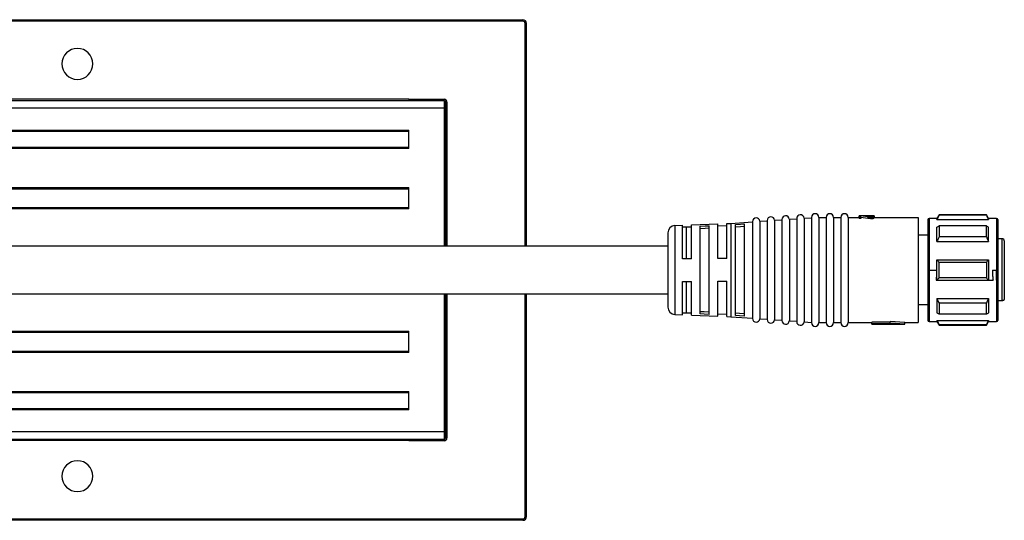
# Model space of a CAD drawing. Header units: millimetres. Extents: x -349 to 1189, y 327 to 866.
# Tile 5 of 9: x 172 to 306, y 327 to 395. Entities that reach past the tile are written whole.
import ezdxf

# ---------------------------------------------------------------- set-up
doc = ezdxf.new("R2010")
doc.units = ezdxf.units.MM

# ---------------------------------------------------------------- blocks, each defined once
blk = doc.blocks.new('Drawing View3')
at = {"color": 7, "linetype": 'Continuous', "lineweight": 25}
for p, q in [((-198, 37.25), (73, 37.25)), ((73, 37.05), (-198, 37.05)), ((73, 37.05), (73, 37.25)), ((73.3, 36.75), (73.5, 36.75)), ((73.3, 6.5), (73.3, 36.75)), ((73.5, 6.5), (73.5, 36.75)), ((62.3, 26.25), (-187.3, 26.25)), ((57.5, 26.45), (-182.5, 26.45)), ((57.5, 26.45), (62.3, 26.45)), ((57.5, 26.45), (57.5, 26.25)), ((62.3, 26.25), (62.3, 26.45)), ((62.3, 26.25), (62.3, 25.25)), ((62.5, 26.05), (62.5, 25.25)), ((62.5, 26.05), (62.7, 26.05)), ((62.7, 26.05), (62.7, 6.5)), ((62.3, 25.25), (-187.3, 25.25)), ((62.3, 25.25), (62.5, 25.25)), ((62.3, 25.25), (62.3, 6.5)), ((62.5, 25.25), (62.5, 6.5)), ((-182.5, 22.25), (57.5, 22.25)), ((57.5, 22.05), (-182.5, 22.05)), ((57.5, 19.75), (57.5, 22.25)), ((-182.5, 19.95), (57.5, 19.95)), ((57.5, 19.75), (-182.5, 19.75)), ((0, 14.45), (57.5, 14.45)), ((57.5, 14.25), (0, 14.25)), ((57.5, 11.55), (57.5, 14.45)), ((0, 11.75), (57.5, 11.75)), ((57.5, 11.55), (0, 11.55)), ((129.54, 10.75), (129.25, 10.25)), ((135.96, 10.75), (129.54, 10.75)), ((129.54, 10.75), (129.54, 10.68)), ((136.25, 10.25), (135.96, 10.75)), ((135.96, 10.68), (135.96, 10.75)), ((95.9, 9.38), (99.5, 9.52)), ((95.9, 4.75), (95.9, 9.38)), ((99.5, 4.82), (99.5, 9.52)), ((100.7, 9.56), (101.25, 9.58)), ((100.7, 4.82), (100.7, 9.56)), ((101.25, 9.58), (104.2, 9.79)), ((101.25, 9.58), (101.25, -3.09)), ((101.9, -2.93), (101.9, 9.43)), ((103.1, -3.02), (103.1, 9.52)), ((104.2, 9.79), (104.2, -3.29)), ((105.2, 9.87), (106.2, 9.94)), ((105.2, 9.87), (105.2, -3.37)), ((106.2, 9.94), (106.2, -3.44)), ((107.2, 10.01), (108.2, 10.08)), ((107.2, 10.01), (107.2, -3.51)), ((108.2, 10.08), (108.2, -3.58)), ((109.2, 10.15), (110.2, 10.22)), ((109.2, 10.15), (109.2, -3.65)), ((110.2, 10.22), (110.2, -3.72)), ((111.2, 10.29), (112.2, 10.36)), ((111.2, 10.29), (111.2, -3.79)), ((112.2, 10.36), (112.2, -3.86)), ((113.2, 10.4), (113.2, -3.9)), ((113.2, 10.4), (114.2, 10.4)), ((114.2, 10.4), (114.2, -3.9)), ((115.2, 10.4), (115.2, -3.9)), ((115.2, 10.4), (116.2, 10.4)), ((116.2, 10.4), (116.2, -3.9)), ((117.2, 10.4), (117.2, -3.9)), ((117.2, 10.4), (118.7, 10.4)), ((118.91, 10.6), (118.7, 10.6)), ((118.7, 10.43), (118.7, 10.6)), ((118.91, 10.43), (118.7, 10.43)), ((118.7, 10.43), (118.7, 10.23)), ((118.91, 10.23), (118.7, 10.23)), ((119.98, 10.5), (118.91, 10.6)), ((119.85, 10.46), (118.91, 10.59)), ((118.91, 10.43), (118.91, 10.59)), ((118.91, 10.43), (118.91, 10.23)), ((119.85, 10.25), (118.91, 10.39)), ((120.23, 10.6), (118.96, 10.6)), ((119.85, 10.46), (119.85, 10.25)), ((119.98, 10.44), (119.98, 10.24)), ((120.23, 10.48), (120.15, 10.48)), ((120.23, 10.43), (120.15, 10.43)), ((120.15, 10.43), (120.15, 10.23)), ((120.23, 10.23), (120.15, 10.23)), ((120.23, 10.59), (120.23, 10.6)), ((120.23, 10.59), (120.23, 10.48)), ((120.23, 10.43), (120.23, 10.23)), ((120.36, 10.59), (120.36, 10.5)), ((120.4, 10.44), (120.4, 10.24)), ((120.44, 10.58), (120.44, 10.52)), ((120.49, 10.54), (120.49, 10.56)), ((120.7, 10.6), (120.52, 10.6)), ((120.57, 10.47), (120.57, 10.27)), ((120.66, 10.5), (120.66, 10.3)), ((120.7, 10.6), (120.7, 10.56)), ((120.7, 10.54), (120.7, 10.56)), ((120.7, 10.54), (120.7, 10.34)), ((120.7, 10.4), (126.7, 10.4)), ((126.7, 10.4), (126.7, -3.9)), ((128, 10.05), (128, 3.25)), ((129.25, 10.25), (128.2, 10.25)), ((128.2, 10.25), (128.2, 3.25)), ((129.25, 10.12), (129.25, 10.25)), ((129.25, 10.12), (136.25, 10.12)), ((135.96, 10.68), (129.54, 10.68)), ((137.35, 10.25), (136.25, 10.25)), ((136.25, 10.12), (136.25, 10.25)), ((137.35, 10.25), (137.35, 1.88)), ((137.5, 10.1), (137.5, 1.91)), ((92.7, 8.29), (92.7, -1.79)), ((93.66, 9.29), (94.7, 9.33)), ((93.66, 9.29), (93.66, -2.79)), ((94.7, 4.75), (94.7, 9.33)), ((95.23, 9.05), (94.7, 9.05)), ((95.9, 9.08), (95.23, 9.05)), ((95.23, 4.75), (95.23, 9.05)), ((97.1, -2.72), (97.1, 9.22)), ((98.3, -2.77), (98.3, 9.27)), ((100.7, 9.26), (99.5, 9.22)), ((129.25, 7.14), (129.25, 9.07)), ((129.54, 9.24), (129.54, 7.77)), ((135.96, 9.24), (129.54, 9.24)), ((135.96, 7.77), (135.96, 9.24)), ((136.25, 7.14), (136.25, 9.07)), ((128, 7.97), (126.7, 7.97)), ((129.25, 7.14), (136.25, 7.14)), ((135.96, 7.77), (129.54, 7.77)), ((138.1, 7.5), (137.5, 7.5)), ((138.1, -0.93), (138.1, 7.5)), ((138.4, 7.2), (138.4, -0.63)), ((95.9, 4.75), (94.7, 4.75)), ((100.7, 4.82), (99.5, 4.82)), ((129.25, 1.88), (129.25, 4.62)), ((129.25, 4.62), (136.25, 4.62)), ((129.54, 2.21), (129.54, 4.29)), ((135.96, 4.29), (129.54, 4.29)), ((135.96, 4.29), (135.96, 2.21)), ((136.25, 4.62), (136.25, 1.88)), ((128, 3.25), (128, -3.55)), ((128.2, 3.25), (128, 3.25)), ((128.2, 3.25), (129.21, 3.25)), ((128.2, 3.25), (128.2, -3.75)), ((136.79, 3.25), (137.3, 3.25)), ((137.3, 3.25), (137.3, 1.88)), ((94.7, 1.68), (95.9, 1.68)), ((94.7, -2.83), (94.7, 1.68)), ((95.23, -2.55), (95.23, 1.68)), ((95.9, -2.88), (95.9, 1.68)), ((99.5, 1.75), (100.7, 1.75)), ((99.5, -3.02), (99.5, 1.75)), ((100.7, -3.06), (100.7, 1.75)), ((129.13, 1.88), (129.25, 1.88)), ((129.25, 1.88), (136.25, 1.88)), ((135.96, 2.21), (129.54, 2.21)), ((136.25, 1.88), (136.87, 1.88)), ((137.35, 1.88), (137.3, 1.88)), ((137.35, 1.88), (137.35, -3.75)), ((137.5, 1.91), (137.5, -3.6)), ((62.3, 0), (62.3, -18.75)), ((62.5, 0), (62.5, -18.75)), ((62.7, 0), (62.7, -19.55)), ((73.3, -30.25), (73.3, 0)), ((73.5, -30.25), (73.5, 0)), ((129.25, -0.64), (136.25, -0.64)), ((129.25, -0.64), (129.25, -2.57)), ((135.96, -1.27), (129.54, -1.27)), ((129.54, -1.27), (129.54, -2.74)), ((135.96, -2.74), (135.96, -1.27)), ((136.25, -0.64), (136.25, -2.57)), ((138.1, -0.93), (137.5, -0.93)), ((94.7, -2.55), (95.23, -2.55)), ((95.23, -2.55), (95.9, -2.58)), ((128, -1.48), (126.7, -1.48)), ((93.66, -2.79), (94.7, -2.83)), ((95.9, -2.88), (99.5, -3.02)), ((99.5, -2.72), (100.7, -2.76)), ((100.7, -3.06), (101.25, -3.09)), ((101.25, -3.09), (104.2, -3.29)), ((105.2, -3.37), (106.2, -3.44)), ((107.2, -3.51), (108.2, -3.58)), ((109.2, -3.65), (110.2, -3.72)), ((111.2, -3.79), (112.2, -3.86)), ((113.2, -3.9), (114.2, -3.9)), ((115.2, -3.9), (116.2, -3.9)), ((117.2, -3.9), (118.66, -3.9)), ((118.66, -3.9), (118.89, -3.9)), ((118.89, -3.9), (120.4, -3.9)), ((122.9, -3.84), (120.4, -3.84)), ((120.4, -4.04), (120.4, -3.84)), ((124.9, -3.9), (122.9, -3.74)), ((122.9, -3.95), (122.9, -3.74)), ((124.9, -4.1), (122.9, -3.95)), ((122.9, -4.04), (122.9, -3.95)), ((124.9, -3.9), (126.7, -3.9)), ((124.9, -4.1), (124.9, -3.9)), ((128.2, -3.75), (129.25, -3.75)), ((129.25, -3.62), (136.25, -3.62)), ((129.25, -3.62), (129.25, -3.75)), ((129.25, -3.75), (129.54, -4.25)), ((135.96, -2.74), (129.54, -2.74)), ((135.96, -4.25), (136.25, -3.75)), ((136.25, -3.62), (136.25, -3.75)), ((136.25, -3.75), (137.35, -3.75)), ((0, -5.05), (57.5, -5.05)), ((57.5, -5.25), (0, -5.25)), ((57.5, -7.95), (57.5, -5.05)), ((120.4, -4.1), (120.4, -4.04)), ((122.9, -4.04), (120.4, -4.04)), ((120.4, -4.1), (124.9, -4.1)), ((135.96, -4.18), (129.54, -4.18)), ((129.54, -4.18), (129.54, -4.25)), ((129.54, -4.25), (135.96, -4.25)), ((135.96, -4.25), (135.96, -4.18)), ((0, -7.75), (57.5, -7.75)), ((57.5, -7.95), (0, -7.95)), ((-182.5, -13.25), (57.5, -13.25)), ((57.5, -15.75), (57.5, -13.25)), ((57.5, -13.45), (-182.5, -13.45)), ((-182.5, -15.55), (57.5, -15.55)), ((57.5, -15.75), (-182.5, -15.75)), ((62.3, -18.75), (-187.3, -18.75)), ((62.3, -19.75), (-187.3, -19.75)), ((-182.5, -19.85), (57.5, -19.85)), ((57.5, -19.95), (57.5, -19.75)), ((62.3, -19.95), (57.5, -19.95)), ((62.3, -18.75), (62.3, -19.75)), ((62.3, -18.75), (62.5, -18.75)), ((62.3, -19.75), (62.3, -19.95)), ((62.5, -18.75), (62.5, -19.55)), ((62.5, -19.55), (62.7, -19.55)), ((-198, -30.55), (73, -30.55)), ((73, -30.75), (-198, -30.75)), ((73, -30.55), (73, -30.75)), ((73.3, -30.25), (73.5, -30.25))]:
    blk.add_line(p, q, dxfattribs=at)
at = {"color": 7, "linetype": 'Continuous', "lineweight": 25, "flags": 128}
for points in [[(101.9, 9.43), (102.57, 9.48), (103.1, 9.52)], [(97.1, 9.22), (97.77, 9.25), (98.3, 9.27)], [(97.1, 8.91), (97.77, 8.94), (98.3, 8.96)], [(101.9, 9.12), (102.57, 9.17), (103.1, 9.21)], [(98.3, -2.46), (97.63, -2.43), (97.1, -2.41)], [(103.1, -2.71), (102.43, -2.66), (101.9, -2.62)], [(98.3, -2.77), (97.63, -2.74), (97.1, -2.72)], [(103.1, -3.02), (102.43, -2.97), (101.9, -2.93)]]:
    blk.add_lwpolyline(points, dxfattribs=at)
at = {"color": 7, "linetype": 'Continuous', "lineweight": 25}
for centre, radius, start, end in [((73, 36.75), 0.5, 0, 90), ((73, 36.75), 0.3, 0, 90), ((12.5, 31.25), 2.1, 90, 270), ((12.5, 31.25), 2.1, 270, 90), ((62.3, 26.05), 0.4, 0, 90), ((62.3, 26.05), 0.2, 0, 90), ((110.7, 10.26), 0.5, 4.0718, 180), ((112.7, 10.4), 0.5, 0, 180), ((114.7, 10.4), 0.5, 0, 180), ((116.7, 10.4), 0.5, 0, 180), ((104.7, 9.83), 0.5, 4.0718, 180), ((106.7, 9.97), 0.5, 4.0718, 180), ((108.7, 10.12), 0.5, 4.0718, 180), ((128.2, 10.05), 0.2, 90, 180), ((137.35, 10.1), 0.15, 0, 90), ((93.7, 8.29), 1, 92.2434, 180), ((138.1, 7.2), 0.3, 0, 90), ((137.39, 2.1), 0.217, 260.4353, 301.6555), ((93.7, -1.79), 1, 180, 267.7566), ((104.7, -3.33), 0.5, 180, 355.9282), ((106.7, -3.47), 0.5, 180, 355.9282), ((108.7, -3.62), 0.5, 180, 355.9282), ((110.7, -3.76), 0.5, 180, 355.9282), ((112.7, -3.9), 0.5, 180, 0), ((114.7, -3.9), 0.5, 180, 0), ((116.7, -3.9), 0.5, 180, 0), ((128.2, -3.55), 0.2, 180, 270), ((137.35, -3.6), 0.15, 270, 0), ((62.3, -19.55), 0.2, 270, 0), ((62.3, -19.55), 0.4, 270, 0), ((12.5, -24.75), 2.1, 90, 270), ((12.5, -24.75), 2.1, 270, 90), ((73, -30.25), 0.3, 270, 0), ((73, -30.25), 0.5, 270, 360)]:
    blk.add_arc(centre, radius, start, end, dxfattribs=at)
for points, knots in [([(119.98, 10.44), (119.95, 10.44), (119.91, 10.45), (119.87, 10.45), (119.85, 10.46)], [0, 0, 0, 0, 0.5599998, 1, 1, 1, 1]), ([(119.98, 10.24), (119.95, 10.24), (119.91, 10.24), (119.87, 10.25), (119.85, 10.25)], [0, 0, 0, 0, 0.56, 1, 1, 1, 1]), ([(120.15, 10.48), (120.12, 10.48), (120.06, 10.49), (120, 10.49), (119.98, 10.5)], [0, 0, 0, 0, 0.56, 1, 1, 1, 1]), ([(120.15, 10.43), (120.12, 10.43), (120.06, 10.44), (120, 10.44), (119.98, 10.44)], [0, 0, 0, 0, 0.56, 1, 1, 1, 1]), ([(120.15, 10.23), (120.12, 10.23), (120.06, 10.23), (120, 10.23), (119.98, 10.24)], [0, 0, 0, 0, 0.56, 1, 1, 1, 1]), ([(120.4, 10.6), (120.37, 10.6), (120.31, 10.6), (120.26, 10.6), (120.23, 10.6)], [0, 0, 0, 0, 0.56, 1, 1, 1, 1]), ([(120.36, 10.59), (120.34, 10.59), (120.29, 10.59), (120.25, 10.59), (120.23, 10.59)], [0, 0, 0, 0, 0.56, 1, 1, 1, 1]), ([(120.23, 10.48), (120.26, 10.48), (120.3, 10.49), (120.34, 10.49), (120.36, 10.5)], [0, 0, 0, 0, 0.56, 1, 1, 1, 1]), ([(120.23, 10.43), (120.26, 10.43), (120.32, 10.44), (120.38, 10.44), (120.4, 10.44)], [0, 0, 0, 0, 0.56, 1, 1, 1, 1]), ([(120.23, 10.23), (120.26, 10.23), (120.32, 10.23), (120.38, 10.23), (120.4, 10.24)], [0, 0, 0, 0, 0.56, 1, 1, 1, 1]), ([(120.44, 10.58), (120.43, 10.58), (120.4, 10.59), (120.37, 10.59), (120.36, 10.59)], [0, 0, 0, 0, 0.559999, 1, 1, 1, 1]), ([(120.36, 10.5), (120.38, 10.5), (120.4, 10.51), (120.43, 10.51), (120.44, 10.52)], [0, 0, 0, 0, 0.559999, 1, 1, 1, 1]), ([(120.57, 10.59), (120.54, 10.59), (120.48, 10.6), (120.43, 10.6), (120.4, 10.6)], [0, 0, 0, 0, 0.559999, 1, 1, 1, 1]), ([(120.4, 10.44), (120.43, 10.45), (120.49, 10.46), (120.55, 10.47), (120.57, 10.47)], [0, 0, 0, 0, 0.559999, 1, 1, 1, 1]), ([(120.4, 10.24), (120.43, 10.24), (120.49, 10.25), (120.55, 10.26), (120.57, 10.27)], [0, 0, 0, 0, 0.5599989, 1, 1, 1, 1]), ([(120.49, 10.56), (120.48, 10.57), (120.47, 10.57), (120.45, 10.58), (120.44, 10.58)], [0, 0, 0, 0, 0.559997, 1, 1, 1, 1]), ([(120.44, 10.52), (120.45, 10.52), (120.47, 10.53), (120.48, 10.54), (120.49, 10.54)], [0, 0, 0, 0, 0.559997, 1, 1, 1, 1]), ([(120.66, 10.58), (120.64, 10.59), (120.61, 10.59), (120.58, 10.59), (120.57, 10.59)], [0, 0, 0, 0, 0.559998, 1, 1, 1, 1]), ([(120.57, 10.47), (120.59, 10.48), (120.62, 10.49), (120.64, 10.5), (120.66, 10.5)], [0, 0, 0, 0, 0.559998, 1, 1, 1, 1]), ([(120.57, 10.27), (120.59, 10.28), (120.62, 10.29), (120.64, 10.3), (120.66, 10.3)], [0, 0, 0, 0, 0.559998, 1, 1, 1, 1]), ([(120.7, 10.56), (120.69, 10.56), (120.68, 10.57), (120.66, 10.58), (120.66, 10.58)], [0, 0, 0, 0, 0.559994, 1, 1, 1, 1]), ([(120.66, 10.5), (120.67, 10.51), (120.68, 10.52), (120.69, 10.53), (120.7, 10.54)], [0, 0, 0, 0, 0.559996, 1, 1, 1, 1]), ([(120.66, 10.3), (120.67, 10.31), (120.68, 10.32), (120.69, 10.33), (120.7, 10.34)], [0, 0, 0, 0, 0.559995, 1, 1, 1, 1]), ([(129.54, 10.68), (129.48, 10.57), (129.39, 10.38), (129.29, 10.2), (129.25, 10.12)], [0, 0, 0, 0, 0.571498, 1, 1, 1, 1]), ([(135.96, 10.68), (136.02, 10.57), (136.11, 10.38), (136.21, 10.2), (136.25, 10.12)], [0, 0, 0, 0, 0.571498, 1, 1, 1, 1]), ([(129.25, 9.07), (129.3, 9.1), (129.4, 9.16), (129.49, 9.21), (129.54, 9.24)], [0, 0, 0, 0, 0.548345, 1, 1, 1, 1]), ([(136.25, 9.07), (136.2, 9.1), (136.1, 9.16), (136.01, 9.21), (135.96, 9.24)], [0, 0, 0, 0, 0.548345, 1, 1, 1, 1]), ([(129.54, 7.77), (129.48, 7.65), (129.39, 7.44), (129.29, 7.23), (129.25, 7.14)], [0, 0, 0, 0, 0.571498, 1, 1, 1, 1]), ([(135.96, 7.77), (136.02, 7.65), (136.11, 7.44), (136.21, 7.23), (136.25, 7.14)], [0, 0, 0, 0, 0.571498, 1, 1, 1, 1]), ([(92.7, 6.5), (91.11, 6.5), (88.09, 6.5), (83.81, 6.5), (80.04, 6.5), (76.82, 6.5), (73.36, 6.5), (69.46, 6.5), (63.67, 6.5), (56.59, 6.5), (48.67, 6.5), (41.21, 6.5), (34.42, 6.5), (29.24, 6.5), (25.44, 6.5), (22.61, 6.5), (19.19, 6.5), (15.19, 6.5), (10.62, 6.5), (5.49, 6.5), (1.89, 6.5), (0, 6.5)], [0, 0, 0, 0, 0.051415, 0.097716, 0.138453, 0.173275, 0.201916, 0.250191, 0.299488, 0.38944, 0.479566, 0.556063, 0.631029, 0.699438, 0.723615, 0.754133, 0.791014, 0.834184, 0.883531, 0.938883, 1, 1, 1, 1]), ([(129.25, 4.62), (129.3, 4.56), (129.4, 4.45), (129.49, 4.34), (129.54, 4.29)], [0, 0, 0, 0, 0.548345, 1, 1, 1, 1]), ([(136.25, 4.62), (136.2, 4.56), (136.1, 4.45), (136.01, 4.34), (135.96, 4.29)], [0, 0, 0, 0, 0.548345, 1, 1, 1, 1]), ([(129.21, 3.25), (129.21, 2.99), (129.2, 2.53), (129.15, 2.08), (129.13, 1.88)], [0, 0, 0, 0, 0.558201, 1, 1, 1, 1]), ([(136.79, 3.25), (136.79, 2.99), (136.8, 2.53), (136.85, 2.08), (136.87, 1.88)], [0, 0, 0, 0, 0.558201, 1, 1, 1, 1]), ([(129.54, 2.21), (129.48, 2.15), (129.39, 2.04), (129.29, 1.93), (129.25, 1.88)], [0, 0, 0, 0, 0.571498, 1, 1, 1, 1]), ([(135.96, 2.21), (136.02, 2.15), (136.11, 2.04), (136.21, 1.93), (136.25, 1.88)], [0, 0, 0, 0, 0.571498, 1, 1, 1, 1]), ([(0, 0), (1.83, 0), (5.28, 0), (10.13, 0), (14.33, 0), (17.87, 0), (20.85, 0), (23.5, 0), (26.06, 0), (30.56, 0), (37, 0), (44.93, 0), (52.44, 0), (59.32, 0), (64.54, 0), (68.28, 0), (70.93, 0), (74.16, 0), (78.01, 0), (82.43, 0), (87.39, 0), (90.88, 0), (92.7, 0)], [0, 0, 0, 0, 0.059141, 0.111518, 0.156887, 0.195084, 0.225999, 0.253261, 0.280902, 0.308914, 0.39883, 0.4892, 0.565893, 0.641919, 0.712188, 0.734848, 0.762977, 0.797958, 0.839541, 0.887393, 0.941069, 1, 1, 1, 1]), ([(129.25, -0.64), (129.3, -0.75), (129.4, -0.96), (129.49, -1.17), (129.54, -1.27)], [0, 0, 0, 0, 0.548345, 1, 1, 1, 1]), ([(136.25, -0.64), (136.2, -0.75), (136.1, -0.96), (136.01, -1.17), (135.96, -1.27)], [0, 0, 0, 0, 0.548345, 1, 1, 1, 1]), ([(138.4, -0.63), (138.4, -0.67), (138.39, -0.75), (138.32, -0.85), (138.22, -0.92), (138.14, -0.93), (138.1, -0.93)], [0, 0, 0, 0, 0.2524304, 0.5047072, 0.7546418, 1, 1, 1, 1]), ([(129.54, -2.74), (129.48, -2.71), (129.39, -2.65), (129.29, -2.59), (129.25, -2.57)], [0, 0, 0, 0, 0.571498, 1, 1, 1, 1]), ([(135.96, -2.74), (136.02, -2.71), (136.11, -2.65), (136.21, -2.59), (136.25, -2.57)], [0, 0, 0, 0, 0.571498, 1, 1, 1, 1]), ([(129.25, -3.62), (129.3, -3.72), (129.4, -3.91), (129.49, -4.09), (129.54, -4.18)], [0, 0, 0, 0, 0.548345, 1, 1, 1, 1]), ([(136.25, -3.62), (136.2, -3.72), (136.1, -3.91), (136.01, -4.09), (135.96, -4.18)], [0, 0, 0, 0, 0.548345, 1, 1, 1, 1])]:
    blk.add_open_spline(points, degree=3, knots=knots, dxfattribs=at)

msp = doc.modelspace()

# ---------------------------------------------------------------- block references
at = {"color": 7, "linetype": 'Continuous', "lineweight": 25}
msp.add_blockref('Drawing View3', (167.53, 357.56), dxfattribs=at)

doc.saveas('drawing.dxf')
